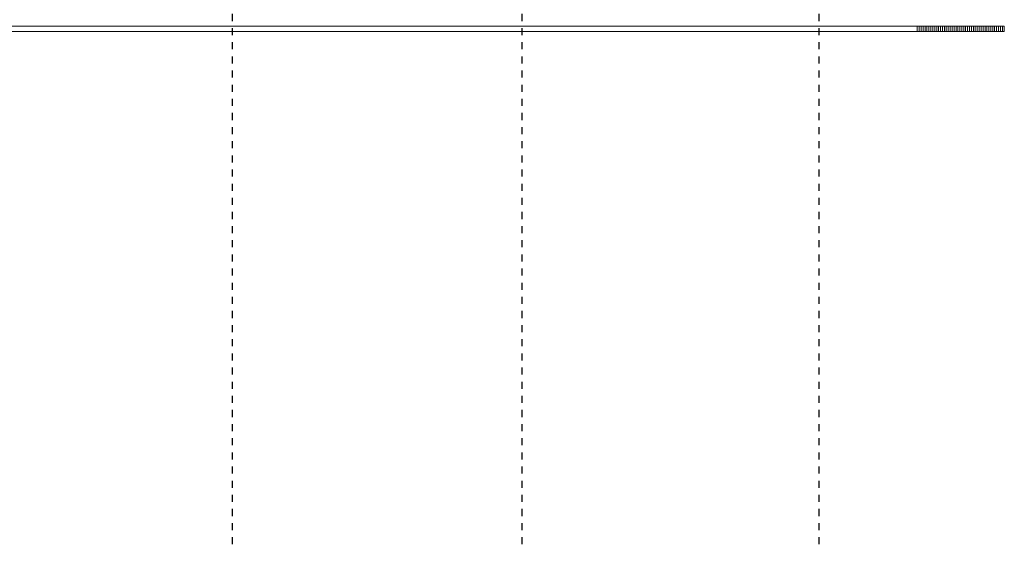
# Model space of a CAD drawing. Header units: metres. Extents: x -21.5 to 32.8, y -37.3 to -3.8.
# Tile 5 of 14: x -8.3 to 5.6, y -37.3 to -29.9. Entities that reach past the tile are written whole.
import ezdxf

# ---------------------------------------------------------------- set-up
doc = ezdxf.new("R2010")
doc.units = ezdxf.units.M
doc.linetypes.add('Ligne de quadrillage', pattern=[0.022225, 0.0127, -0.003175, 0.003175, -0.003175])
doc.layers.add('A-GENM', color=250, linetype='Continuous', lineweight=18)
doc.layers.add('S-GRID', color=250, linetype='Continuous', lineweight=30)

# ---------------------------------------------------------------- blocks, each defined once
blk = doc.blocks.new('eléments de façade 3 - eléments de façade 3-646531-Niveau 1')
at = {"layer": 'A-GENM'}
for p, q in [((4.357, -30.018), (-16.111, -30.018)), ((4.357, -30.097), (4.357, -30.018)), ((4.385, -30.018), (4.357, -30.018)), ((4.385, -30.018), (4.385, -30.097)), ((4.412, -30.018), (4.385, -30.018)), ((4.412, -30.097), (4.412, -30.018)), ((4.439, -30.018), (4.412, -30.018)), ((4.439, -30.018), (4.439, -30.097)), ((4.467, -30.018), (4.439, -30.018)), ((4.467, -30.097), (4.467, -30.018)), ((4.494, -30.018), (4.467, -30.018)), ((4.494, -30.018), (4.494, -30.097)), ((4.521, -30.018), (4.494, -30.018)), ((4.521, -30.097), (4.521, -30.018)), ((4.549, -30.018), (4.521, -30.018)), ((4.549, -30.018), (4.549, -30.097)), ((4.576, -30.018), (4.549, -30.018)), ((4.576, -30.097), (4.576, -30.018)), ((4.603, -30.018), (4.576, -30.018)), ((4.603, -30.018), (4.603, -30.097)), ((4.631, -30.018), (4.603, -30.018)), ((4.631, -30.097), (4.631, -30.018)), ((4.658, -30.018), (4.631, -30.018)), ((4.658, -30.018), (4.658, -30.097)), ((4.685, -30.018), (4.658, -30.018)), ((4.685, -30.097), (4.685, -30.018)), ((4.713, -30.018), (4.685, -30.018)), ((4.713, -30.018), (4.713, -30.097)), ((4.74, -30.018), (4.713, -30.018)), ((4.74, -30.097), (4.74, -30.018)), ((4.767, -30.018), (4.74, -30.018)), ((4.767, -30.018), (4.767, -30.097)), ((4.794, -30.018), (4.767, -30.018)), ((4.794, -30.097), (4.794, -30.018)), ((4.822, -30.018), (4.794, -30.018)), ((4.822, -30.018), (4.822, -30.097)), ((4.849, -30.018), (4.822, -30.018)), ((4.849, -30.097), (4.849, -30.018)), ((4.876, -30.018), (4.849, -30.018)), ((4.876, -30.018), (4.876, -30.097)), ((4.904, -30.018), (4.876, -30.018)), ((4.904, -30.097), (4.904, -30.018)), ((4.931, -30.018), (4.904, -30.018)), ((4.931, -30.018), (4.931, -30.097)), ((4.958, -30.018), (4.931, -30.018)), ((4.958, -30.097), (4.958, -30.018)), ((4.986, -30.018), (4.958, -30.018)), ((4.986, -30.018), (4.986, -30.097)), ((5.013, -30.018), (4.986, -30.018)), ((5.013, -30.097), (5.013, -30.018)), ((5.04, -30.018), (5.013, -30.018)), ((5.04, -30.018), (5.04, -30.097)), ((5.068, -30.018), (5.04, -30.018)), ((5.068, -30.097), (5.068, -30.018)), ((5.095, -30.018), (5.068, -30.018)), ((5.095, -30.018), (5.095, -30.097)), ((5.122, -30.018), (5.095, -30.018)), ((5.122, -30.097), (5.122, -30.018)), ((5.15, -30.018), (5.122, -30.018)), ((5.15, -30.018), (5.15, -30.097)), ((5.177, -30.018), (5.15, -30.018)), ((5.177, -30.097), (5.177, -30.018)), ((5.204, -30.018), (5.177, -30.018)), ((5.204, -30.018), (5.204, -30.097)), ((5.232, -30.018), (5.204, -30.018)), ((5.232, -30.097), (5.232, -30.018)), ((5.259, -30.018), (5.232, -30.018)), ((5.259, -30.018), (5.259, -30.097)), ((5.286, -30.018), (5.259, -30.018)), ((5.286, -30.097), (5.286, -30.018)), ((5.314, -30.018), (5.286, -30.018)), ((5.314, -30.018), (5.314, -30.097)), ((5.341, -30.018), (5.314, -30.018)), ((5.341, -30.097), (5.341, -30.018)), ((5.368, -30.018), (5.341, -30.018)), ((5.368, -30.018), (5.368, -30.097)), ((5.395, -30.018), (5.368, -30.018)), ((5.395, -30.097), (5.395, -30.018)), ((5.423, -30.018), (5.395, -30.018)), ((5.423, -30.018), (5.423, -30.097)), ((5.45, -30.018), (5.423, -30.018)), ((5.45, -30.097), (5.45, -30.018)), ((5.477, -30.018), (5.45, -30.018)), ((5.477, -30.018), (5.477, -30.097)), ((5.505, -30.018), (5.477, -30.018)), ((5.505, -30.097), (5.505, -30.018)), ((5.532, -30.018), (5.505, -30.018)), ((5.559, -30.018), (5.532, -30.018)), ((5.532, -30.018), (5.532, -30.097)), ((5.587, -30.018), (5.559, -30.018)), ((5.559, -30.018), (5.559, -30.097)), ((5.587, -30.018), (5.587, -30.097)), ((4.357, -30.097), (-16.223, -30.097)), ((4.385, -30.097), (4.357, -30.097)), ((4.412, -30.097), (4.385, -30.097)), ((4.439, -30.097), (4.412, -30.097)), ((4.467, -30.097), (4.439, -30.097)), ((4.494, -30.097), (4.467, -30.097)), ((4.521, -30.097), (4.494, -30.097)), ((4.549, -30.097), (4.521, -30.097)), ((4.576, -30.097), (4.549, -30.097)), ((4.603, -30.097), (4.576, -30.097)), ((4.631, -30.097), (4.603, -30.097)), ((4.658, -30.097), (4.631, -30.097)), ((4.685, -30.097), (4.658, -30.097)), ((4.713, -30.097), (4.685, -30.097)), ((4.74, -30.097), (4.713, -30.097)), ((4.767, -30.097), (4.74, -30.097)), ((4.794, -30.097), (4.767, -30.097)), ((4.822, -30.097), (4.794, -30.097)), ((4.849, -30.097), (4.822, -30.097)), ((4.876, -30.097), (4.849, -30.097)), ((4.904, -30.097), (4.876, -30.097)), ((4.931, -30.097), (4.904, -30.097)), ((4.958, -30.097), (4.931, -30.097)), ((4.986, -30.097), (4.958, -30.097)), ((5.013, -30.097), (4.986, -30.097)), ((5.04, -30.097), (5.013, -30.097)), ((5.068, -30.097), (5.04, -30.097)), ((5.095, -30.097), (5.068, -30.097)), ((5.122, -30.097), (5.095, -30.097)), ((5.15, -30.097), (5.122, -30.097)), ((5.177, -30.097), (5.15, -30.097)), ((5.204, -30.097), (5.177, -30.097)), ((5.232, -30.097), (5.204, -30.097)), ((5.259, -30.097), (5.232, -30.097)), ((5.286, -30.097), (5.259, -30.097)), ((5.314, -30.097), (5.286, -30.097)), ((5.341, -30.097), (5.314, -30.097)), ((5.368, -30.097), (5.341, -30.097)), ((5.395, -30.097), (5.368, -30.097)), ((5.423, -30.097), (5.395, -30.097)), ((5.45, -30.097), (5.423, -30.097)), ((5.477, -30.097), (5.45, -30.097)), ((5.505, -30.097), (5.477, -30.097)), ((5.532, -30.097), (5.505, -30.097)), ((5.559, -30.097), (5.532, -30.097)), ((5.587, -30.097), (5.559, -30.097))]:
    blk.add_line(p, q, dxfattribs=at)

msp = doc.modelspace()

# ---------------------------------------------------------------- linework, layer by layer
at = {"layer": 'S-GRID', "linetype": 'Ligne de quadrillage'}
for p, q in [((-5.32, -37.347), (-5.32, -4.451)), ((-1.229, -37.347), (-1.229, -4.451)), ((2.971, -37.347), (2.971, -4.451))]:
    msp.add_line(p, q, dxfattribs=at)

# ---------------------------------------------------------------- block references
at = {"layer": 'A-GENM'}
msp.add_blockref('eléments de façade 3 - eléments de façade 3-646531-Niveau 1', (0, 0), dxfattribs=at)

doc.saveas('drawing.dxf')
